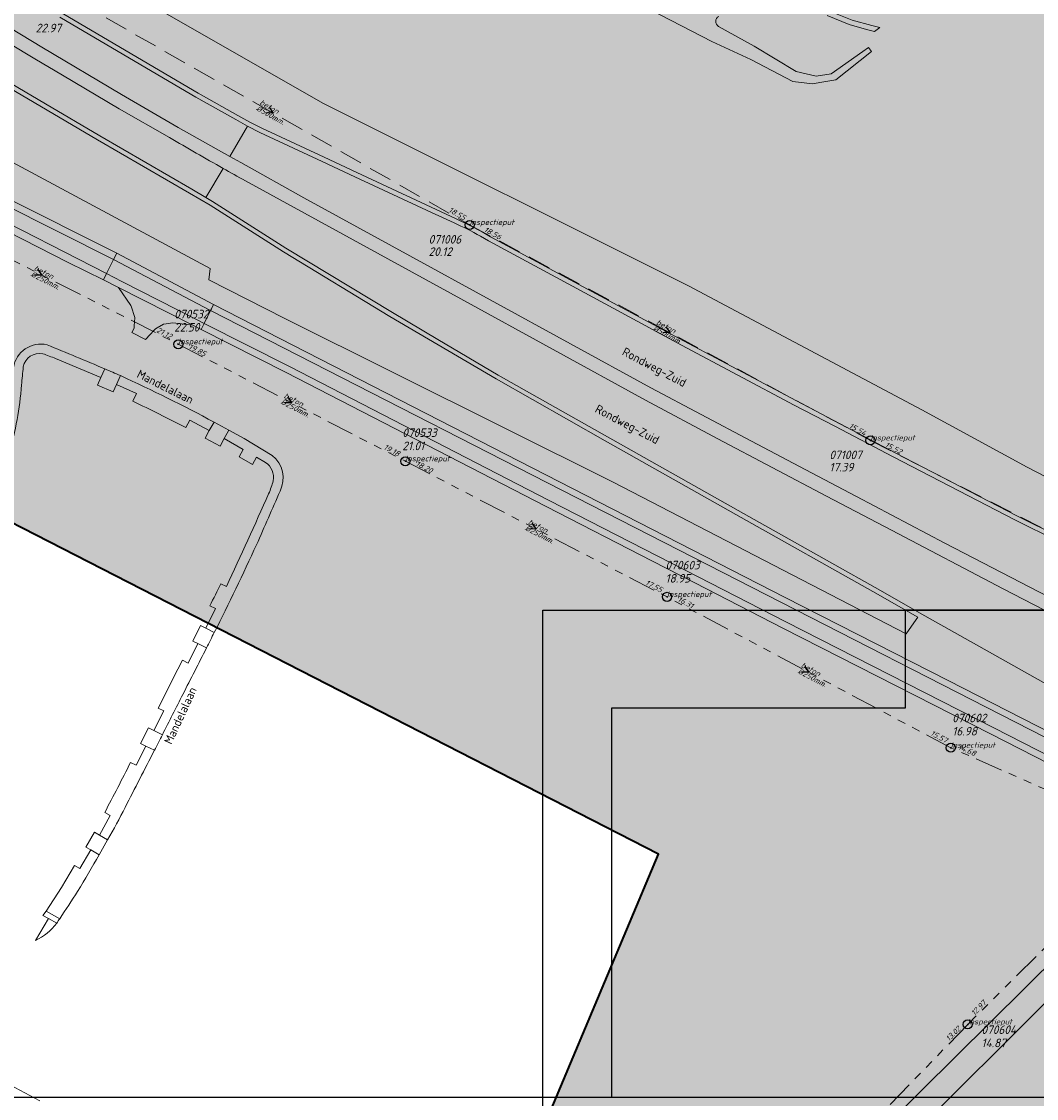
# Model space of a CAD drawing. Extents: x 148869 to 161638, y 453607 to 469810.
# Tile 29 of 256: x 153430 to 153652, y 460629 to 460865. Entities that reach past the tile are written whole.
import ezdxf
from ezdxf.enums import TextEntityAlignment as Align

# ---------------------------------------------------------------- set-up
doc = ezdxf.new("R2010")
doc.units = 0
doc.header["$PDMODE"] = 32
doc.header["$PDSIZE"] = 2
doc.linetypes.add('RI-GWA', pattern=[18.45, 6, -1.8, 1.75, -1.8, 1.75, -1.8, 1.75, -1.8])
doc.linetypes.add('RI-HWA', pattern=[7.4, 5, -2.4])
doc.layers.get('0').update_dxf_attribs({"linetype": 'CONTINUOUS'})
doc.layers.get('DEFPOINTS').update_dxf_attribs({"linetype": 'CONTINUOUS'})
doc.layers.add('2021', color=41, linetype='CONTINUOUS')
doc.layers.add('2021 hatch', color=41, linetype='CONTINUOUS')
for name, color, linetype, lineweight in [('B-OI-RI-GWA-MATERIAAL-T18', 10, 'CONTINUOUS', 18), ('B-OI-RI-GWA-PUTDEKSELHOOGTE-T25', 10, 'CONTINUOUS', 25), ('B-OI-RI-GWA_BOB-T18', 10, 'CONTINUOUS', 18), ('B-OI-RI-GWA_DIAMETER-T18', 10, 'CONTINUOUS', 18), ('B-OI-RI-GWA_PUTNUMMER-T18', 10, 'CONTINUOUS', 18), ('B-OI-RI-GWA_RIOOLPUT-S', 10, 'CONTINUOUS', 25), ('B-OI-RI-GWA_TRANSPORTLEIDING-G', 10, 'RI-GWA', 18), ('B-OI-RI-HWA-BOB-T18', 150, 'CONTINUOUS', 18), ('B-OI-RI-HWA-MATERIAAL-T18', 150, 'CONTINUOUS', 18), ('B-OI-RI-HWA-PUTDEKSELHOOGTE-T25', 150, 'CONTINUOUS', 25), ('B-OI-RI-HWA-PUTNUMMER-T25', 150, 'CONTINUOUS', 25), ('B-OI-RI-HWA_DIAMETER-T18', 150, 'CONTINUOUS', 18), ('B-OI-RI-HWA_RIOOLPUT-S', 150, 'CONTINUOUS', 25), ('B-OI-RI-HWA_TRANSPORTLEIDING-G', 150, 'RI-HWA', 18), ('B-OI-RI-STROOMRICHTING-S', 252, 'CONTINUOUS', 25), ('B-RO-OG-TERREIN_CULTUURSCHEIDING-GV', 251, 'CONTINUOUS', 18), ('B-RO-OG-TOPOGRAFIE-T18', 2, 'CONTINUOUS', 18), ('B-RO-VH-VERHARDING_ASFALT-GV', 251, 'CONTINUOUS', 18), ('B-RO-VH-VERHARDING_FUNDERING_ZAND-GV', 251, 'CONTINUOUS', 18), ('B-RO-VH-VERHARDING_GRASBETONSTEEN-GV', 251, 'CONTINUOUS', 18), ('B-RO-VH-VERHARDING_STRAATBAKSTEEN-GV', 251, 'CONTINUOUS', 18), ('N-OI-KG-BEHEERGRENS-G-2021', 221, 'XX-WERKGRENS', 35), ('X-XX-AL-TEKENBLAD-KADER-G-OZ', 1, 'CONTINUOUS', 25)]:
    doc.layers.add(name, color=color, linetype=linetype, lineweight=lineweight)
doc.styles.add('NLCS-ISO-M200-T18', font='NLCS-ISO.ttf', dxfattribs={"height": 0.36})
doc.styles.add('NLCS-ISO-M500-T18_CURSIEF', font='NLCS-ISO.ttf', dxfattribs={"oblique": 15, "height": 0.9})
doc.styles.add('NLCS-ISO-M750-T25_CURSIEF', font='NLCS-ISO.ttf', dxfattribs={"oblique": 15, "height": 1.875})
doc.linetypes.add('XX-WERKGRENS', pattern='A,0,[137,NLCS.SHX,S=0.1,R=0,X=-1.1,Y=-1.35],-6', length=6)

# ---------------------------------------------------------------- blocks, each defined once
blk = doc.blocks.new('ACMAP_ANN_TEMPLATE_hwa-diam')
at = {"color": 0, "linetype": 'ByBlock', "style": 'NLCS-ISO-M500-T18_CURSIEF', "oblique": 15}
blk.add_attdef('hwa-diam', (-3.7, -1.3), '', height=1.2, dxfattribs=at)
blk = doc.blocks.new('ACMAP_ANN_TEMPLATE_hwa-materiaal')
at = {"color": 0, "linetype": 'ByBlock', "style": 'NLCS-ISO-M500-T18_CURSIEF', "oblique": 15}
blk.add_attdef('hwa-mat', (-3.7, 0.2), '', height=1.2, dxfattribs=at)
blk = doc.blocks.new('ACMAP_ANN_TEMPLATE_hwa-nap-l')
at = {"color": 0, "linetype": 'ByBlock', "style": 'NLCS-ISO-M500-T18_CURSIEF', "oblique": 15}
blk.add_attdef('hwa-nap-l', (3.3, 0.2), '', height=1.2, dxfattribs=at)
blk = doc.blocks.new('ACMAP_ANN_TEMPLATE_hwa-nap-r')
at = {"color": 0, "linetype": 'ByBlock', "style": 'NLCS-ISO-M500-T18_CURSIEF', "oblique": 15}
blk.add_attdef('hwa-nap-r', (-5.6, 0.2), '', height=1.2, dxfattribs=at)
blk = doc.blocks.new('ACMAP_ANN_TEMPLATE_gwa-diam')
at = {"color": 0, "linetype": 'ByBlock', "style": 'NLCS-ISO-M500-T18_CURSIEF', "oblique": 15}
blk.add_attdef('gwa-diam', (-2.2, -1.3), '', height=1.2, dxfattribs=at)
blk = doc.blocks.new('ACMAP_ANN_TEMPLATE_gwa-materiaal')
at = {"color": 0, "linetype": 'ByBlock', "style": 'NLCS-ISO-M500-T18_CURSIEF', "oblique": 15}
blk.add_attdef('gwa-mat', (-2.2, 0.2), '', height=1.2, dxfattribs=at)
blk = doc.blocks.new('ACMAP_ANN_TEMPLATE_gwa-nap-l')
at = {"color": 0, "linetype": 'ByBlock', "style": 'NLCS-ISO-M500-T18_CURSIEF', "oblique": 15}
blk.add_attdef('gwa-nap-l', (2.3, 0.2), '', height=1.2, dxfattribs=at)
blk = doc.blocks.new('ACMAP_ANN_TEMPLATE_gwa-nap-r')
at = {"color": 0, "linetype": 'ByBlock', "style": 'NLCS-ISO-M500-T18_CURSIEF', "oblique": 15}
blk.add_attdef('gwa-nap-r', (-5.6, 0.2), '', height=1.2, dxfattribs=at)
blk = doc.blocks.new('ACMAP_ANN_TEMPLATE_hwa-puth')
at = {"color": 0, "linetype": 'ByBlock', "style": 'NLCS-ISO-M750-T25_CURSIEF', "oblique": 15}
blk.add_attdef('hwa-puth', (-9, -6.8), '', height=1.88, dxfattribs=at)
blk = doc.blocks.new('ACMAP_ANN_TEMPLATE_hwa-putnr')
at = {"color": 0, "linetype": 'ByBlock', "style": 'NLCS-ISO-M750-T25_CURSIEF', "oblique": 15}
blk.add_attdef('hwa-putnr', (-9, -4.1), '', height=1.88, dxfattribs=at)
blk = doc.blocks.new('ACMAP_ANN_TEMPLATE_type knoop')
at = {"layer": 'DEFPOINTS', "style": 'NLCS-ISO-M500-T18_CURSIEF', "oblique": 15}
blk.add_attdef('type_knoop', (0, 0), '', height=1.2, dxfattribs=at)
blk = doc.blocks.new('ACMAP_ANN_TEMPLATE_gwa-puth')
at = {"color": 0, "linetype": 'ByBlock', "style": 'NLCS-ISO-M750-T25_CURSIEF', "oblique": 15}
blk.add_attdef('gwa-puth', (3, -5), '', height=1.88, dxfattribs=at)
blk = doc.blocks.new('ACMAP_ANN_TEMPLATE_gwa-putnr')
at = {"color": 0, "linetype": 'ByBlock', "style": 'NLCS-ISO-M750-T25_CURSIEF', "oblique": 15}
blk.add_attdef('gwa-putnr', (3, -2.1), '', height=1.88, dxfattribs=at)

msp = doc.modelspace()

# ---------------------------------------------------------------- hatches: boundary and pattern name
at = {"layer": '2021 hatch', "transparency": 33554636}
h = msp.add_hatch(color=256, dxfattribs=at)
h.dxf.hatch_style = 1
h.paths.add_polyline_path([(153826.57, 462066.25), (153947.46, 462191.01), (154055.28, 462277.11), (154084.55, 462323.51), (154239.31, 462326.82), (154306.49, 462353.82), (154388.2, 462469.94), (154437.2, 462500.14), (154551.66, 462589.48), (154652.94, 462620.29), (154689.97, 462631.74), (154910.27, 462447.69), (154936.89, 462395.54), (154956.69, 462367.04), (154981.01, 462341.27), (155014.96, 462312.37), (155089.08, 462252), (155130.97, 462169.29), (155163.94, 462056.17), (155148.2, 461966.87), (155196.02, 461912.58), (155217.82, 461862.57), (155303.92, 461822.34), (155485.37, 461548.33), (155521.4, 461502.48), (155581.82, 461452.82), (155601.14, 461355.07), (155613.01, 461296.61), (155560.2, 461155.81), (155085.91, 460999.21), (155039.1, 460983.21), (155010.86, 460976.06), (154725.47, 460991.08), (154655.4, 460953.15), (154605.07, 460869.27), (154486.06, 460830.39), (154402.82, 460843.98), (154171.11, 460596.17), (154145.15, 460533.59), (154069.54, 460287.95), (153971.58, 460462.91), (153513.93, 460549.99), (153569.41, 460682.03), (152881.49, 461034.8), (152904.11, 461239.2), (152951.54, 461324.49), (152972.83, 461377.93), (153021.69, 461437.41), (153109.43, 461452.97), (153391.54, 461591.62), (153665.34, 461928.76), (153805.21, 461951.08)])

# ---------------------------------------------------------------- linework, layer by layer
at = {"layer": '2021', "flags": 128}
msp.add_lwpolyline([(155601.14, 461355.07), (155613.01, 461296.61), (155560.2, 461155.81), (155085.91, 460999.21), (155039.1, 460983.21), (155010.86, 460976.06), (154725.47, 460991.08), (154655.4, 460953.15), (154605.07, 460869.27), (154486.06, 460830.39), (154402.82, 460843.98), (154171.11, 460596.17), (154145.15, 460533.59), (154069.54, 460287.95), (153971.58, 460462.91), (153513.93, 460549.99), (153569.41, 460682.03), (152881.49, 461034.8), (152904.11, 461239.2), (152951.54, 461324.49), (152972.83, 461377.93)], dxfattribs=at)
at = {"layer": 'B-OI-RI-GWA_RIOOLPUT-S'}
for p in [(153464.2, 460793.81), (153513.95, 460768.16), (153571.28, 460738.44), (153633.45, 460705.38), (153637.16, 460644.75)]:
    msp.add_point(p, dxfattribs=at)
at = {"layer": 'B-OI-RI-GWA_TRANSPORTLEIDING-G'}
for p, q in [((153404.48, 460824.09), (153464.2, 460793.81)), ((153464.2, 460793.81), (153513.95, 460768.16)), ((153513.95, 460768.16), (153571.28, 460738.44)), ((153633.45, 460705.38), (153571.28, 460738.44)), ((153678.3, 460685.63), (153633.45, 460705.38)), ((153678.3, 460685.63), (153637.16, 460644.75)), ((153637.16, 460644.75), (153596.59, 460602.84))]:
    msp.add_line(p, q, dxfattribs=at)
at = {"layer": 'B-OI-RI-HWA_RIOOLPUT-S'}
for p in [(153528.04, 460819.96), (153615.85, 460772.73)]:
    msp.add_point(p, dxfattribs=at)
at = {"layer": 'B-OI-RI-HWA_TRANSPORTLEIDING-G'}
for p, q in [((153441.97, 460868.97), (153528.04, 460819.96)), ((153528.04, 460819.96), (153615.85, 460772.73)), ((153615.85, 460772.73), (153696.69, 460731.5))]:
    msp.add_line(p, q, dxfattribs=at)
at = {"layer": 'B-OI-RI-STROOMRICHTING-S'}
for points in [[(153484.11, 460845.8), (153485.01, 460844.46), (153483.39, 460844.55)], [(153433.38, 460810.24), (153434.33, 460808.95), (153432.73, 460808.96)], [(153571.02, 460797.66), (153571.95, 460796.34), (153570.33, 460796.39)], [(153488.12, 460782.28), (153489.08, 460780.98), (153487.46, 460781)], [(153541.67, 460754.6), (153542.61, 460753.3), (153541.01, 460753.32)], [(153601.42, 460723.22), (153602.36, 460721.91), (153600.76, 460721.95)]]:
    msp.add_lwpolyline(points, dxfattribs=at)
at = {"layer": 'B-RO-OG-TERREIN_CULTUURSCHEIDING-GV', "flags": 128}
for points in [[(153326.54, 460887.75), (153390.46, 460853.73), (153471.15, 460810.39), (153470.89, 460807.94), (153487.55, 460799.45), (153559.48, 460763.59), (153623.67, 460730.31), (153625.83, 460733.52), (153626.24, 460734.02), (153616.36, 460739.6), (153587.55, 460755.84), (153557.74, 460772.66), (153533.82, 460786.2), (153510.58, 460799.89), (153487.23, 460814.03), (153471.17, 460824.27), (153466.64, 460826.91), (153446.51, 460838.62), (153428.53, 460849.22), (153410.49, 460860.09), (153392.19, 460871.28)], [(153677.31, 460752.87), (153650.16, 460766.88), (153627.12, 460779.44), (153576, 460806.64), (153495.84, 460846.67), (153434.15, 460881.98)], [(153666.77, 460746.85), (153647.95, 460756.24), (153621.27, 460770.02), (153599.62, 460781.38), (153574.89, 460794.52), (153551.98, 460806.87), (153532.63, 460817.38), (153530.81, 460818.41), (153528.09, 460819.82), (153525.07, 460821.3), (153503.29, 460831.44), (153496.14, 460834.78), (153482.51, 460841.14), (153479.87, 460842.47), (153477.26, 460843.91), (153468.53, 460848.81), (153456.48, 460855.91), (153438.77, 460866.36)], [(153438.77, 460866.36), (153456.48, 460855.91), (153468.53, 460848.81), (153477.26, 460843.91), (153479.87, 460842.47), (153482.51, 460841.14), (153496.14, 460834.78), (153503.29, 460831.44), (153525.07, 460821.3), (153528.09, 460819.82), (153530.81, 460818.41), (153532.63, 460817.38), (153551.98, 460806.87), (153574.89, 460794.52), (153599.62, 460781.38), (153621.27, 460770.02), (153647.95, 460756.24), (153666.77, 460746.85)], [(153530.38, 460817.5), (153532.15, 460816.5), (153551.51, 460805.99), (153574.42, 460793.64), (153599.15, 460780.49), (153608.05, 460775.83), (153620.81, 460769.13), (153647.49, 460755.35), (153666.33, 460745.95)]]:
    msp.add_lwpolyline(points, dxfattribs=at)
at = {"layer": 'B-RO-VH-VERHARDING_ASFALT-GV', "flags": 128}
for points in [[(153462.29, 460839.11), (153451.24, 460845.41), (153438.8, 460852.8), (153432.77, 460856.38), (153414.9, 460867.1), (153396.58, 460878.38), (153388.88, 460883.17), (153379.3, 460889.13), (153362.09, 460900), (153353.76, 460905.4), (153348.87, 460908.58), (153346.24, 460910.28), (153344.92, 460911.14), (153326.87, 460923), (153309.78, 460934.53), (153291.49, 460946.85), (153273.49, 460959.47), (153270.88, 460961.31)], [(153392.72, 460872.13), (153411.01, 460860.94), (153429.04, 460850.07), (153435.09, 460846.51), (153447.02, 460839.48), (153467.15, 460827.78), (153470.27, 460825.96), (153474.01, 460832.36)], [(153416.7, 460869.51), (153427.43, 460863.05), (153434.33, 460858.9), (153451.76, 460848.54), (153464.14, 460841.31), (153475.53, 460834.97), (153479.4, 460841.59), (153476.78, 460843.03), (153468.03, 460847.95), (153455.98, 460855.05), (153438.26, 460865.5)], [(153524.65, 460820.39), (153519.69, 460822.7), (153502.87, 460830.53), (153495.71, 460833.87), (153482.08, 460840.24), (153479.4, 460841.59), (153475.53, 460834.97), (153477.93, 460833.63), (153491.71, 460825.91), (153514.91, 460813.21), (153567.76, 460784.27), (153589.78, 460772.6), (153602.93, 460765.66), (153612.78, 460760.47), (153632.17, 460750.24), (153652.87, 460739.47), (153675.07, 460728.07), (153691.74, 460719.68), (153699.2, 460715.92), (153719.89, 460705.62), (153723.15, 460712.17)], [(153474.01, 460832.36), (153470.27, 460825.96), (153471.69, 460825.12), (153487.76, 460814.88), (153511.1, 460800.75), (153521.07, 460794.87), (153534.32, 460787.06), (153558.24, 460773.54), (153588.05, 460756.71), (153608.01, 460745.46), (153616.86, 460740.48), (153627.77, 460734.3)], [(153627.77, 460734.3), (153670.25, 460710.4), (153677.73, 460706.22), (153680.2, 460710.59), (153681.7, 460713.1), (153685.06, 460719.74), (153662.74, 460731.02), (153644.95, 460740.2), (153620.43, 460753.05), (153614.17, 460756.34), (153606.24, 460760.52), (153582.41, 460773.11), (153566.56, 460781.54), (153526.09, 460803.74), (153478.9, 460829.63)], [(153725.53, 460717.62), (153719.48, 460720.24), (153699.53, 460729.48), (153697.23, 460730.59), (153693.6, 460732.34), (153693.79, 460732.69), (153687.71, 460735.62), (153666.33, 460745.95), (153647.49, 460755.35), (153620.81, 460769.13), (153608.05, 460775.83), (153599.15, 460780.49), (153574.42, 460793.64), (153551.51, 460805.99), (153532.15, 460816.5), (153530.38, 460817.5)], [(153579.72, 460583.27), (153579.68, 460583.13), (153564.03, 460567.58), (153564.27, 460567.32), (153562.09, 460565.08), (153566.52, 460562.22), (153568.07, 460563.79), (153568.35, 460564.07), (153606.55, 460602.1), (153612.42, 460607.93), (153625.07, 460620.53), (153645.05, 460640.41), (153665.64, 460660.92), (153672.48, 460667.72), (153676.62, 460671.85), (153672.5, 460675.31), (153596.57, 460600.12), (153586.69, 460590.1)]]:
    msp.add_lwpolyline(points, dxfattribs=at)
for points in [[(153305.99, 460885.88), (153304.4, 460882.79), (153335.24, 460867.03), (153360.02, 460854.38), (153377.66, 460845.36), (153420.69, 460823.47), (153448.47, 460809.29), (153450.04, 460812.41), (153425.46, 460824.75), (153375.59, 460850.31), (153336.81, 460870.1)], [(153306.67, 460887.23), (153305.99, 460885.88), (153336.81, 460870.1), (153375.59, 460850.31), (153425.46, 460824.75), (153450.04, 460812.41), (153450.71, 460813.75), (153426.14, 460826.08), (153376.27, 460851.65), (153337.5, 460871.46), (153321.27, 460879.76)], [(153447.8, 460807.95), (153448.47, 460809.29), (153420.69, 460823.47), (153377.66, 460845.36), (153360.02, 460854.38), (153335.24, 460867.03), (153304.4, 460882.79), (153303.72, 460881.46), (153353.83, 460855.76), (153368.2, 460848.35), (153426.96, 460818.46), (153440.11, 460811.74)], [(153450.71, 460813.75), (153450.04, 460812.41), (153471.27, 460801.2), (153471.47, 460801.6), (153471.92, 460802.5)], [(153450.04, 460812.41), (153448.47, 460809.29), (153451.81, 460807.59), (153468.03, 460799.31), (153469.86, 460798.39), (153471.27, 460801.2)], [(153467.36, 460797.97), (153469.18, 460797.05), (153469.86, 460798.39), (153468.03, 460799.31), (153451.81, 460807.59), (153448.47, 460809.29), (153447.8, 460807.95), (153451.12, 460806.25)], [(153467.36, 460797.97), (153451.12, 460806.25), (153453.8, 460802.32), (153453.85, 460802.17), (153454.67, 460799.65), (153454.66, 460799.61), (153454.57, 460797.85), (153454.54, 460797.31), (153454.01, 460796.39), (153457.03, 460794.84), (153457.13, 460794.97), (153457.93, 460795.83), (153458.3, 460796.23), (153458.58, 460796.53), (153459.23, 460797.22), (153459.54, 460797.4), (153460.95, 460798.24), (153461.51, 460798.3), (153463.01, 460798.48)], [(153578.07, 460742.84), (153597.34, 460732.94), (153642.86, 460709.76), (153668.58, 460696.61), (153670.05, 460699.48), (153471.27, 460801.2), (153469.86, 460798.39), (153488.54, 460788.96), (153545.49, 460759.59)], [(153471.47, 460801.6), (153471.27, 460801.2), (153670.05, 460699.48), (153670.7, 460700.75), (153664.98, 460703.7), (153658.9, 460706.81), (153632.87, 460720.1), (153597.2, 460738.33), (153471.92, 460802.5)], [(153469.86, 460798.39), (153469.18, 460797.05), (153487.86, 460787.62), (153544.8, 460758.26), (153568.07, 460746.28), (153577.34, 460741.51), (153596.65, 460731.6), (153642.18, 460708.43), (153667.89, 460695.27), (153668.58, 460696.61), (153642.86, 460709.76), (153597.34, 460732.94), (153578.07, 460742.84), (153545.49, 460759.59), (153488.54, 460788.96)]]:
    msp.add_lwpolyline(points, close=True, dxfattribs=at)
at = {"layer": 'B-RO-VH-VERHARDING_ASFALT-GV'}
for points in [[(153474.01, 460832.36, -0.00434), (153462.29, 460839.11)], [(153478.9, 460829.63, -0.001682), (153474.01, 460832.36)], [(153530.38, 460817.5, 0.024055), (153524.65, 460820.39)]]:
    msp.add_lwpolyline(points, format="xyb", dxfattribs=at)
at = {"layer": 'B-RO-VH-VERHARDING_FUNDERING_ZAND-GV', "flags": 128}
for points in [[(153411.53, 460947.33), (153455.3, 460925.35), (153498.1, 460903.32), (153540.46, 460881.18), (153581.07, 460860.19), (153589.62, 460856.18), (153598.81, 460851.38), (153603.16, 460850.86), (153605.19, 460851.22), (153608.29, 460851.76), (153616.11, 460857.96), (153615.39, 460858.85), (153614.17, 460857.98), (153607.22, 460853.07), (153603.96, 460852.57), (153599.6, 460853.56), (153590.4, 460859.12), (153582.58, 460863.48)], [(153606.37, 460865.88), (153611.22, 460863.88), (153614.98, 460862.82), (153616.76, 460862.32), (153617.9, 460863.23), (153616.13, 460863.69), (153611.86, 460864.82), (153606.36, 460867.02)], [(153433.87, 460628.01), (153389.99, 460651.4), (153380.34, 460656.6), (153367.62, 460663.32), (153360.6, 460667.43), (153340.67, 460679.37), (153316.47, 460693.05), (153310.24, 460696.68), (153309.2, 460697.29), (153298.53, 460703.51), (153282.72, 460713.16), (153258.52, 460726.47)]]:
    msp.add_lwpolyline(points, dxfattribs=at)
at = {"layer": 'B-RO-VH-VERHARDING_FUNDERING_ZAND-GV'}
msp.add_lwpolyline([(153582.58, 460863.48, -0.60065), (153582.62, 460865.66)], format="xyb", dxfattribs=at)
at = {"layer": 'B-RO-VH-VERHARDING_GRASBETONSTEEN-GV'}
for points in [[(153435.44, 460793.69, 0.433646), (153428.09, 460788.73)], [(153430.23, 460788.86, -0.409595), (153434.5, 460791.74)], [(153434.5, 460791.74, -0.010989), (153437.33, 460790.66)], [(153448.11, 460788.4, 0.005682), (153435.44, 460793.69)], [(153429.86, 460784.89, 0.002295), (153430.23, 460788.86)], [(153472.03, 460776.75, 0.015629), (153451.53, 460786.93)], [(153427.07, 460769.83, 0.055977), (153429.86, 460784.89)], [(153454.26, 460781.35, -0.001969), (153465.83, 460775.56)], [(153483.33, 460767.9, -0.3062), (153484.97, 460763.91)], [(153486.49, 460761.64, 0.363774), (153484.74, 460769.46)], [(153484.97, 460763.91, -0.051624), (153484, 460761.06)], [(153484, 460761.06, -0.005053), (153474.79, 460740.75)], [(153481.34, 460749.88, 0.004887), (153486.49, 460761.64)], [(153472.08, 460730.64, 0.010933), (153481.34, 460749.88)], [(153473.55, 460741.33, -0.002063), (153471.12, 460736.49)], [(153465.2, 460717.08, 0.002149), (153470.39, 460727.27)], [(153465.11, 460724.57, 0.002767), (153459.8, 460714.03)], [(153460.71, 460708.23, 0.000722), (153465.2, 460717.08)], [(153452.55, 460692.29, 0.00127), (153458.97, 460704.82)], [(153453.75, 460702.14, -0.003843), (153448.08, 460691.18)], [(153448.72, 460685.2, 0.012726), (153452.55, 460692.29)], [(153442.14, 460673.91, 0.006363), (153446.86, 460681.93)], [(153438.22, 460667.9, 0.008145), (153442.14, 460673.91)], [(153432.89, 460663.14, 0.132461), (153437.57, 460666.95)]]:
    msp.add_lwpolyline(points, format="xyb", dxfattribs=at)
at = {"layer": 'B-RO-VH-VERHARDING_GRASBETONSTEEN-GV', "flags": 128}
for points in [[(153437.33, 460790.66), (153447.23, 460786.49), (153448.11, 460788.4)], [(153451.53, 460786.93), (153450.66, 460784.99)], [(153450.66, 460784.99), (153455.01, 460782.99), (153454.26, 460781.35)], [(153465.83, 460775.56), (153466.73, 460777.2), (153470.98, 460774.88), (153472.03, 460776.75)], [(153484.74, 460769.46), (153478.6, 460773.17), (153475.29, 460774.97), (153474.27, 460773.12), (153478.45, 460770.74), (153477.54, 460769.12), (153480.47, 460767.44), (153481.33, 460769.03), (153483.33, 460767.9)], [(153474.79, 460740.75), (153473.55, 460741.33)], [(153471.12, 460736.49), (153472.35, 460735.88), (153470.21, 460731.58), (153472.08, 460730.64)], [(153470.39, 460727.27), (153468.46, 460728.23), (153466.33, 460723.95), (153465.11, 460724.57)], [(153459.8, 460714.03), (153461, 460713.44), (153458.83, 460709.18), (153460.71, 460708.23)], [(153458.97, 460704.82), (153457.09, 460705.76), (153454.96, 460701.53), (153453.75, 460702.14)], [(153448.08, 460691.18), (153449.27, 460690.51), (153446.91, 460686.25), (153448.72, 460685.2)], [(153446.86, 460681.93), (153445.03, 460682.99), (153442.66, 460678.9), (153441.48, 460679.57), (153438.59, 460674.75), (153435.28, 460669.54), (153438.22, 460667.9)], [(153437.57, 460666.95), (153435.78, 460667.93), (153432.89, 460663.14)]]:
    msp.add_lwpolyline(points, dxfattribs=at)
at = {"layer": 'B-RO-VH-VERHARDING_STRAATBAKSTEEN-GV', "flags": 128}
for points in [[(153448.11, 460788.4), (153447.23, 460786.49), (153446.48, 460784.84), (153449.95, 460783.41), (153450.66, 460784.99)], [(153450.66, 460784.99), (153451.53, 460786.93)], [(153472.08, 460730.64), (153470.21, 460731.58), (153469.09, 460732.15), (153467.4, 460728.76)], [(153467.4, 460728.76), (153468.46, 460728.23), (153470.39, 460727.27)], [(153457.69, 460709.75), (153455.94, 460706.34), (153457.09, 460705.76), (153458.97, 460704.82)], [(153460.71, 460708.23), (153458.83, 460709.18), (153457.69, 460709.75)], [(153438.22, 460667.9), (153435.28, 460669.54), (153434.56, 460668.6), (153435.78, 460667.93), (153437.57, 460666.95)]]:
    msp.add_lwpolyline(points, dxfattribs=at)
at = {"layer": 'B-RO-VH-VERHARDING_STRAATBAKSTEEN-GV'}
for points in [[(153451.53, 460786.93, 0.012863), (153448.11, 460788.4)], [(153470.39, 460727.27, 0.000594), (153472.08, 460730.64)], [(153458.97, 460704.82, 0.00152), (153460.71, 460708.23)], [(153437.57, 460666.95, 0.001437), (153438.22, 460667.9)]]:
    msp.add_lwpolyline(points, format="xyb", dxfattribs=at)
at = {"layer": 'B-RO-VH-VERHARDING_STRAATBAKSTEEN-GV', "flags": 128}
for points in [[(153470.98, 460774.88), (153470.06, 460773.23), (153473.35, 460771.46), (153474.27, 460773.12), (153475.29, 460774.97), (153472.03, 460776.75)], [(153446.86, 460681.93), (153448.72, 460685.2), (153446.91, 460686.25), (153445.83, 460686.88), (153443.95, 460683.62), (153445.03, 460682.99)]]:
    msp.add_lwpolyline(points, close=True, dxfattribs=at)
at = {"layer": 'DEFPOINTS', "flags": 128}
for points in [[(153268.48, 460628.71), (153268.48, 461243.71), (153565.99, 461243.71), (153698.98, 461243.71), (153698.98, 460735.52), (153623.45, 460735.52), (153623.45, 460714.06), (153559.1, 460714.06), (153559.1, 460628.71)], [(153544.1, 460305.02), (153544.1, 460735.52), (154159.1, 460735.52), (154159.1, 460402.65), (154093.77, 460402.65), (154093.77, 460408.69), (154018.15, 460408.69), (154018.15, 460305.02)]]:
    msp.add_lwpolyline(points, close=True, dxfattribs=at)
at = {"layer": 'N-OI-KG-BEHEERGRENS-G-2021', "flags": 128}
msp.add_lwpolyline([(153826.57, 462066.25), (153947.46, 462191.01), (154055.28, 462277.11), (154084.55, 462323.51), (154239.31, 462326.82), (154306.49, 462353.82), (154388.2, 462469.94), (154437.2, 462500.14), (154551.66, 462589.48), (154652.94, 462620.29), (154689.97, 462631.74), (154910.27, 462447.69), (154936.89, 462395.54), (154956.69, 462367.04), (154981.01, 462341.27), (155014.96, 462312.37), (155089.08, 462252), (155130.97, 462169.29), (155163.94, 462056.17), (155148.2, 461966.87), (155196.02, 461912.58), (155217.82, 461862.57), (155303.92, 461822.34), (155485.37, 461548.33), (155521.4, 461502.48), (155581.82, 461452.82), (155601.14, 461355.07), (155613.01, 461296.61), (155560.2, 461155.81), (155085.91, 460999.21), (155039.1, 460983.21), (155010.86, 460976.06), (154725.47, 460991.08), (154655.4, 460953.15), (154605.07, 460869.27), (154486.06, 460830.39), (154402.82, 460843.98), (154171.11, 460596.17), (154145.15, 460533.59), (154069.54, 460287.95), (153971.58, 460462.91), (153513.93, 460549.99), (153569.41, 460682.03), (152881.49, 461034.8), (152904.11, 461239.2), (152951.54, 461324.49), (152972.83, 461377.93), (153021.69, 461437.41), (153109.43, 461452.97), (153391.54, 461591.62), (153665.34, 461928.76), (153805.21, 461951.08)], close=True, dxfattribs=at)
at = {"layer": 'X-XX-AL-TEKENBLAD-KADER-G-OZ'}
for points in [[(153268.48, 461243.71), (153698.98, 461243.71), (153698.98, 460628.71), (153268.48, 460628.71)], [(153544.1, 460735.52), (154159.1, 460735.52), (154159.1, 460305.02), (153544.1, 460305.02)]]:
    msp.add_lwpolyline(points, close=True, dxfattribs=at)

# ---------------------------------------------------------------- block references
at = {"layer": 'B-OI-RI-GWA-MATERIAAL-T18'}
for p, rotation in [((153434.34, 460808.95), 333.1134957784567), ((153489.08, 460780.98), 332.7253689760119), ((153542.61, 460753.3), 332.5976757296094), ((153602.36, 460721.91), 331.9973958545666)]:
    msp.add_blockref('ACMAP_ANN_TEMPLATE_gwa-materiaal', p, dxfattribs=dict(at, rotation=rotation)).add_auto_attribs({'gwa-mat': 'beton'})
at = {"layer": 'B-OI-RI-GWA-PUTDEKSELHOOGTE-T25'}
for p, values in [((153460.31, 460801.58), {'gwa-puth': '22.50'}), ((153510.28, 460775.59), {'gwa-puth': '21.01'}), ((153567.94, 460746.57), {'gwa-puth': '18.95'}), ((153630.77, 460713.06), {'gwa-puth': '16.98'}), ((153637.16, 460644.75), {'gwa-puth': '14.87'})]:
    msp.add_blockref('ACMAP_ANN_TEMPLATE_gwa-puth', p, dxfattribs=at).add_auto_attribs(values)
at = {"layer": 'B-OI-RI-GWA_BOB-T18'}
for name, p, rotation, values in [('ACMAP_ANN_TEMPLATE_gwa-nap-r', (153464.2, 460793.81), 333.1134957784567, {'gwa-nap-r': '21.12'}), ('ACMAP_ANN_TEMPLATE_gwa-nap-l', (153464.2, 460793.81), 332.7253689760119, {'gwa-nap-l': '19.85'}), ('ACMAP_ANN_TEMPLATE_gwa-nap-r', (153513.95, 460768.16), 332.7253689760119, {'gwa-nap-r': '19.18'}), ('ACMAP_ANN_TEMPLATE_gwa-nap-l', (153513.95, 460768.16), 332.5976757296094, {'gwa-nap-l': '18.20'}), ('ACMAP_ANN_TEMPLATE_gwa-nap-r', (153571.28, 460738.44), 332.5976757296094, {'gwa-nap-r': '17.55'}), ('ACMAP_ANN_TEMPLATE_gwa-nap-r', (153578.32, 460734.75), 331.9973958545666, {'gwa-nap-r': '16.31'}), ('ACMAP_ANN_TEMPLATE_gwa-nap-l', (153626.74, 460709.1), 331.9973958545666, {'gwa-nap-l': '15.57'}), ('ACMAP_ANN_TEMPLATE_gwa-nap-r', (153640, 460702.69), 336.2333831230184, {'gwa-nap-r': '14.68'}), ('ACMAP_ANN_TEMPLATE_gwa-nap-l', (153637.16, 460644.75), 45.93076613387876, {'gwa-nap-l': '12.97'}), ('ACMAP_ANN_TEMPLATE_gwa-nap-r', (153637.16, 460644.75), 44.81837536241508, {'gwa-nap-r': '13.02'})]:
    msp.add_blockref(name, p, dxfattribs=dict(at, rotation=rotation)).add_auto_attribs(values)
at = {"layer": 'B-OI-RI-GWA_DIAMETER-T18'}
for p, rotation in [((153434.34, 460808.95), 333.1134957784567), ((153489.08, 460780.98), 332.7253689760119), ((153542.61, 460753.3), 332.5976757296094), ((153602.36, 460721.91), 331.9973958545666)]:
    msp.add_blockref('ACMAP_ANN_TEMPLATE_gwa-diam', p, dxfattribs=dict(at, rotation=rotation)).add_auto_attribs({'gwa-diam': '%%c250mm.'})
at = {"layer": 'B-OI-RI-GWA_PUTNUMMER-T18'}
for p, values in [((153460.31, 460801.58), {'gwa-putnr': '070532'}), ((153510.28, 460775.59), {'gwa-putnr': '070533'}), ((153567.94, 460746.57), {'gwa-putnr': '070603'}), ((153630.77, 460713.06), {'gwa-putnr': '070602'}), ((153637.16, 460644.75), {'gwa-putnr': '070604'})]:
    msp.add_blockref('ACMAP_ANN_TEMPLATE_gwa-putnr', p, dxfattribs=at).add_auto_attribs(values)
at = {"layer": 'B-OI-RI-HWA-BOB-T18'}
for name, p, rotation, values in [('ACMAP_ANN_TEMPLATE_hwa-nap-r', (153528.04, 460819.96), 330.341938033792, {'hwa-nap-r': '18.55'}), ('ACMAP_ANN_TEMPLATE_hwa-nap-l', (153528.04, 460819.96), 331.7257098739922, {'hwa-nap-l': '18.56'}), ('ACMAP_ANN_TEMPLATE_hwa-nap-r', (153615.85, 460772.73), 331.7257098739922, {'hwa-nap-r': '15.54'}), ('ACMAP_ANN_TEMPLATE_hwa-nap-l', (153615.85, 460772.73), 332.977518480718, {'hwa-nap-l': '15.52'})]:
    msp.add_blockref(name, p, dxfattribs=dict(at, rotation=rotation)).add_auto_attribs(values)
at = {"layer": 'B-OI-RI-HWA-MATERIAAL-T18'}
for p, rotation in [((153485.01, 460844.47), 330.341938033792), ((153571.95, 460796.34), 331.7257098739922)]:
    msp.add_blockref('ACMAP_ANN_TEMPLATE_hwa-materiaal', p, dxfattribs=dict(at, rotation=rotation)).add_auto_attribs({'hwa-mat': 'beton'})
at = {"layer": 'B-OI-RI-HWA-PUTDEKSELHOOGTE-T25'}
for p, values in [((153441.97, 460868.97), {'hwa-puth': '22.97'}), ((153528.04, 460819.96), {'hwa-puth': '20.12'}), ((153615.85, 460772.73), {'hwa-puth': '17.39'})]:
    msp.add_blockref('ACMAP_ANN_TEMPLATE_hwa-puth', p, dxfattribs=at).add_auto_attribs(values)
at = {"layer": 'B-OI-RI-HWA-PUTNUMMER-T25'}
for p, values in [((153528.04, 460819.96), {'hwa-putnr': '071006'}), ((153615.85, 460772.73), {'hwa-putnr': '071007'})]:
    msp.add_blockref('ACMAP_ANN_TEMPLATE_hwa-putnr', p, dxfattribs=at).add_auto_attribs(values)
at = {"layer": 'B-OI-RI-HWA_DIAMETER-T18'}
for p, rotation in [((153485.01, 460844.47), 330.341938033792), ((153571.95, 460796.34), 331.7257098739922)]:
    msp.add_blockref('ACMAP_ANN_TEMPLATE_hwa-diam', p, dxfattribs=dict(at, rotation=rotation)).add_auto_attribs({'hwa-diam': '%%c500mm.'})
at = {"layer": 'DEFPOINTS'}
for p in [(153528.04, 460819.96), (153464.2, 460793.81), (153615.85, 460772.73), (153513.95, 460768.16), (153571.28, 460738.44), (153633.45, 460705.38), (153637.16, 460644.75)]:
    msp.add_blockref('ACMAP_ANN_TEMPLATE_type knoop', p, dxfattribs=at).add_auto_attribs({'type_knoop': 'inspectieput'})

# ---------------------------------------------------------------- texts
at = {"layer": 'B-RO-OG-TOPOGRAFIE-T18', "style": 'NLCS-ISO-M200-T18'}
for s, rotation, p in [('Rondweg-Zuid', 332.2, (153568.39, 460788.55)), ('Mandelalaan', 333.4, (153461.37, 460784.49)), ('Rondweg-Zuid', 332.2, (153562.45, 460776.02)), ('Mandelalaan', 65.3, (153464.65, 460712.44))]:
    msp.add_text(s, height=1.875, rotation=rotation, dxfattribs=at).set_placement(p, align=Align.MIDDLE)

doc.saveas('drawing.dxf')
